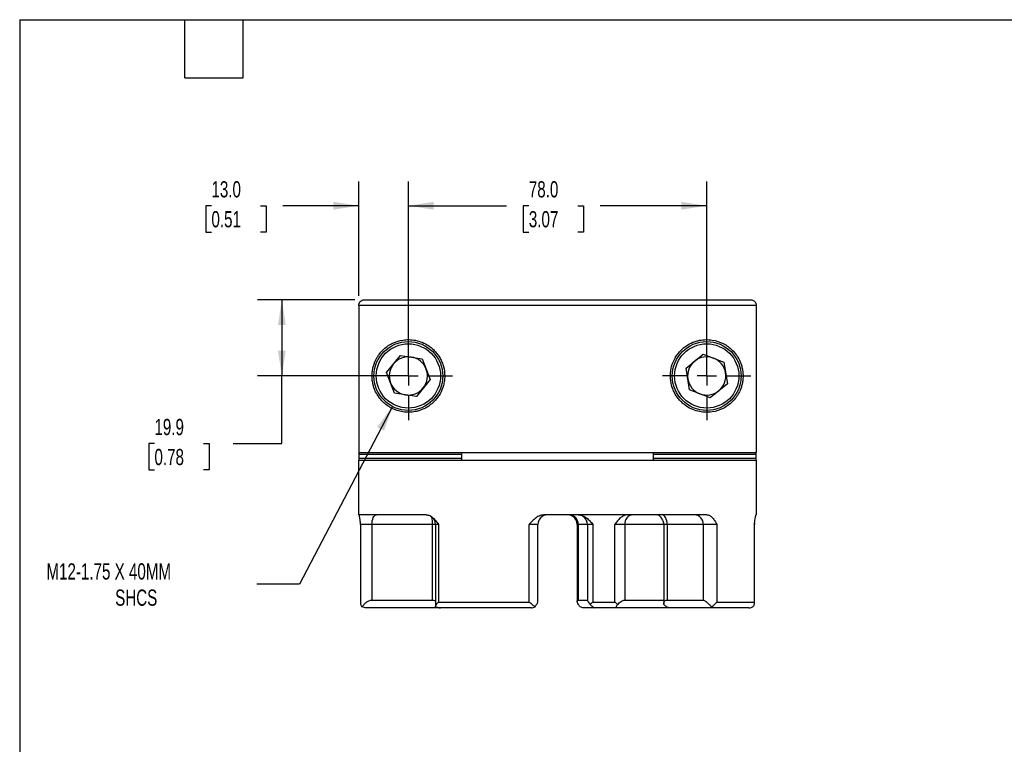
# Model space of a CAD drawing. Header units: millimetres. Extents: x 13 to 546, y 13 to 419.
# Tile 2 of 4: x 13 to 270, y 230 to 419. Entities that reach past the tile are written whole.
import ezdxf

# ---------------------------------------------------------------- set-up
doc = ezdxf.new("R2010")
doc.units = ezdxf.units.MM
doc.header["$LTSCALE"] = 2
doc.linetypes.add('SLD-Center', pattern=[19.05, 15.24, -1.27, 1.27, -1.27])
doc.linetypes.add('SLD-Solid', pattern=[0])
doc.layers.add('CENTER', color=40, linetype='SLD-Center')
doc.layers.add('DIMENSIONS', color=140, linetype='SLD-Solid', lineweight=25)
doc.layers.add('TEXT', color=140, linetype='SLD-Solid', lineweight=25)
doc.styles.add('SLDTEXTSTYLE0', font='TXT', dxfattribs={"width": 0.7})
doc.dimstyles.new('SLDDIMSTYLE1', dxfattribs={"dimtxt": 4.316016, "dimasz": 6.604, "dimexe": 0, "dimexo": 0.0625, "dimgap": 1.079004, "dimtad": 0, "dimtih": 1, "dimtoh": 1, "dimdec": 1, "dimrnd": 1e-09, "dimzin": 12, "dimdsep": 46, "dimtxsty": 'SLDTEXTSTYLE0', "dimsah": 1, "dimcen": 0.09, "dimadec": 0, "dimazin": 3, "dimtfac": 1, "dimtdec": 1, "dimtofl": 0, "dimtmove": 0, "dimatfit": 3, "dimfxl": 0, "dimfrac": 2, "dimtolj": 1, "dimtzin": 12, "dimarcsym": 0})
doc.dimstyles.new('SLDDIMSTYLE2', dxfattribs={"dimtxt": 4.316016, "dimasz": 6.604, "dimexe": 0, "dimexo": 0.0625, "dimgap": 1.079004, "dimtad": 0, "dimtih": 1, "dimtoh": 1, "dimdec": 1, "dimrnd": 1e-09, "dimzin": 4, "dimdsep": 46, "dimtxsty": 'SLDTEXTSTYLE0', "dimsah": 1, "dimcen": 0.09, "dimadec": 0, "dimazin": 1, "dimtfac": 1, "dimtdec": 1, "dimtofl": 0, "dimtmove": 0, "dimatfit": 3, "dimfxl": 0, "dimfrac": 2, "dimtolj": 1, "dimtzin": 12, "dimarcsym": 0})
doc.dimstyles.new('SLDDIMSTYLE4', dxfattribs={"dimtxt": 4.316016, "dimasz": 6.604, "dimexe": 0, "dimexo": 0.0625, "dimgap": 1.079004, "dimtad": 0, "dimtih": 1, "dimtoh": 1, "dimdec": 1, "dimrnd": 1e-09, "dimzin": 4, "dimdsep": 46, "dimtxsty": 'SLDTEXTSTYLE0', "dimsah": 1, "dimcen": 0.09, "dimadec": 0, "dimazin": 1, "dimtfac": 1, "dimtdec": 1, "dimtmove": 0, "dimatfit": 0, "dimfxl": 0, "dimfrac": 2, "dimtolj": 1, "dimtzin": 12, "dimarcsym": 0})
doc.dimstyles.new('SLDDIMSTYLE5', dxfattribs={"dimtxt": 4.316016, "dimasz": 6.604, "dimexe": 0, "dimexo": 0.0625, "dimgap": 1.079004, "dimtad": 0, "dimtih": 1, "dimtoh": 1, "dimdec": 1, "dimrnd": 1e-09, "dimzin": 12, "dimdsep": 46, "dimtxsty": 'SLDTEXTSTYLE0', "dimsah": 1, "dimcen": 0, "dimadec": 0, "dimazin": 3, "dimtfac": 1, "dimtdec": 1, "dimtofl": 0, "dimtmove": 0, "dimatfit": 3, "dimfxl": 0, "dimfrac": 2, "dimtolj": 1, "dimtzin": 12, "dimarcsym": 0})

# ---------------------------------------------------------------- blocks, each defined once
blk = doc.blocks.new('_D_5')
at = {"layer": 'DIMENSIONS'}
for p, q in [((101.33, 346.91), (101.33, 376.81)), ((114.32, 328.51), (114.32, 376.81)), ((62.83, 370.46), (61.38, 370.46)), ((61.38, 370.46), (61.38, 363.6)), ((75.66, 370.46), (77.11, 370.46)), ((77.11, 370.46), (77.11, 363.6)), ((101.33, 370.46), (81.5, 370.46)), ((114.32, 370.46), (127.02, 370.46)), ((61.38, 363.6), (62.83, 363.6)), ((77.11, 363.6), (75.66, 363.6))]:
    blk.add_line(p, q, dxfattribs=at)
for points in [[(101.33, 370.46), (94.72, 371.48), (94.72, 369.44)], [(114.32, 370.46), (120.92, 369.44), (120.92, 371.48)]]:
    blk.add_solid(points, dxfattribs=at)
at = {"layer": 'DIMENSIONS', "char_height": 4.233, "attachment_point": 1, "style": 'SLDTEXTSTYLE0'}
for s, insert in [('13.0', (62.83, 376.88)), ('0.51', (62.83, 369.06))]:
    blk.add_mtext(s, dxfattribs=dict(at, insert=insert))
blk = doc.blocks.new('_D_6')
at = {"layer": 'DIMENSIONS'}
for p, q in [((100.29, 345.87), (74.89, 345.87)), ((81.24, 345.87), (81.24, 325.97)), ((111.78, 325.97), (74.89, 325.97)), ((81.24, 308.3), (81.24, 325.97)), ((47.93, 308.3), (46.49, 308.3)), ((46.49, 308.3), (46.49, 301.44)), ((60.76, 308.3), (62.21, 308.3)), ((62.21, 308.3), (62.21, 301.44)), ((68.54, 308.3), (81.24, 308.3)), ((46.49, 301.44), (47.93, 301.44)), ((62.21, 301.44), (60.76, 301.44))]:
    blk.add_line(p, q, dxfattribs=at)
for points in [[(81.24, 345.87), (80.23, 339.26), (82.26, 339.26)], [(81.24, 325.97), (82.26, 332.57), (80.23, 332.57)]]:
    blk.add_solid(points, dxfattribs=at)
at = {"layer": 'DIMENSIONS', "char_height": 4.233, "attachment_point": 1, "style": 'SLDTEXTSTYLE0'}
for s, insert in [('19.9', (47.93, 314.73)), ('0.78', (47.93, 306.9))]:
    blk.add_mtext(s, dxfattribs=dict(at, insert=insert))
blk = doc.blocks.new('_D_7')
at = {"layer": 'DIMENSIONS'}
for p, q in [((114.32, 328.51), (114.32, 376.81)), ((192.32, 328.51), (192.32, 376.81)), ((114.32, 370.46), (139.96, 370.46)), ((145.81, 370.46), (144.36, 370.46)), ((144.36, 370.46), (144.36, 363.6)), ((158.64, 370.46), (160.09, 370.46)), ((160.09, 370.46), (160.09, 363.6)), ((192.32, 370.46), (164.49, 370.46)), ((144.36, 363.6), (145.81, 363.6)), ((160.09, 363.6), (158.64, 363.6))]:
    blk.add_line(p, q, dxfattribs=at)
for points in [[(114.32, 370.46), (120.92, 369.44), (120.92, 371.48)], [(192.32, 370.46), (185.71, 371.48), (185.71, 369.44)]]:
    blk.add_solid(points, dxfattribs=at)
at = {"layer": 'DIMENSIONS', "char_height": 4.233, "attachment_point": 1, "style": 'SLDTEXTSTYLE0'}
for s, insert in [('78.0', (145.81, 376.88)), ('3.07', (145.81, 369.06))]:
    blk.add_mtext(s, dxfattribs=dict(at, insert=insert))
blk = doc.blocks.new('_D_8')
at = {"layer": 'DIMENSIONS'}
for p, q in [((110.14, 317.99), (85.83, 271.54)), ((85.83, 271.54), (74.72, 271.54))]:
    blk.add_line(p, q, dxfattribs=at)
blk.add_solid([(110.14, 317.99), (106.18, 312.61), (107.98, 311.67)], dxfattribs=at)
at = {"layer": 'DIMENSIONS', "attachment_point": 1, "style": 'SLDTEXTSTYLE0'}
for s, insert, char_height in [('M12-1.75 X 40MM', (19.68, 276.99), 4.2333), ('SHCS', (37.66, 270.13), 4.233)]:
    blk.add_mtext(s, dxfattribs=dict(at, insert=insert, char_height=char_height))
blk = doc.blocks.new('SW_CENTERMARKSYMBOL_1')
at = {"layer": 'CENTER', "color": 0}
for p, q in [((0, 5.08), (0, 11.54)), ((-5.08, 0), (-11.54, 0)), ((0, 0), (-2.54, 0)), ((0, 0), (0, 2.54)), ((0, 0), (0, -2.54)), ((0, 0), (2.54, 0)), ((5.08, 0), (11.54, 0)), ((0, -5.08), (0, -11.54))]:
    blk.add_line(p, q, dxfattribs=at)
blk = doc.blocks.new('SW_CENTERMARKSYMBOL_2')
at = {"layer": 'CENTER', "color": 0}
for p, q in [((0, 5.08), (0, 11.54)), ((-5.08, 0), (-11.54, 0)), ((0, 0), (-2.54, 0)), ((0, 0), (0, 2.54)), ((0, 0), (0, -2.54)), ((0, 0), (2.54, 0)), ((5.08, 0), (11.54, 0)), ((0, -5.08), (0, -11.54))]:
    blk.add_line(p, q, dxfattribs=at)

msp = doc.modelspace()

# ---------------------------------------------------------------- linework, layer by layer
for p, q in [((102.83, 345.87), (203.81, 345.87)), ((101.33, 344.37), (101.33, 305.97)), ((205.32, 344.37), (101.33, 344.37)), ((205.32, 305.97), (205.32, 344.37)), ((108.61, 326.86), (112.24, 331.35)), ((112.24, 331.35), (117.94, 330.46)), ((117.94, 330.46), (120.02, 325.08)), ((186.93, 328.03), (191.41, 331.67)), ((191.41, 331.67), (196.8, 329.61)), ((196.8, 329.61), (197.71, 323.9)), ((187.84, 322.33), (186.93, 328.03)), ((110.69, 321.47), (108.61, 326.86)), ((120.02, 325.08), (116.4, 320.58)), ((193.23, 320.27), (187.84, 322.33)), ((197.71, 323.9), (193.23, 320.27)), ((116.4, 320.58), (110.69, 321.47)), ((101.32, 303.97), (101.32, 289.67)), ((101.32, 303.97), (205.32, 303.97)), ((101.33, 305.97), (205.32, 305.97)), ((101.47, 304.47), (101.47, 305.47)), ((128.23, 305.47), (101.47, 305.47)), ((101.47, 304.47), (128.23, 304.47)), ((128.23, 305.47), (128.23, 304.47)), ((178.4, 304.47), (178.4, 305.47)), ((205.16, 305.47), (178.4, 305.47)), ((178.4, 304.47), (205.16, 304.47)), ((205.16, 305.47), (205.16, 304.47)), ((205.32, 289.67), (205.32, 303.97)), ((118.98, 289.67), (101.32, 289.67)), ((192.37, 289.67), (149.99, 289.67)), ((205.32, 289.67), (205.21, 289.67)), ((101.83, 287.17), (101.83, 266.63)), ((104.79, 287.17), (101.83, 287.17)), ((120.64, 287.17), (104.79, 287.17)), ((104.79, 287.17), (104.79, 267.37)), ((120.64, 267.37), (120.64, 287.17)), ((121.37, 287.17), (120.64, 287.17)), ((121.37, 287.17), (121.37, 265.86)), ((122.17, 287.17), (121.37, 287.17)), ((122.17, 287.17), (122.17, 266.87)), ((145.9, 266.87), (145.9, 287.17)), ((148.19, 287.17), (145.9, 287.17)), ((148.19, 267.1), (148.19, 287.17)), ((158.45, 287.17), (158.45, 267.09)), ((158.7, 287.17), (158.45, 287.17)), ((158.7, 287.17), (158.7, 267.37)), ((161.12, 287.17), (158.7, 287.17)), ((161.12, 287.17), (161.12, 267.31)), ((162.54, 287.17), (161.12, 287.17)), ((162.54, 287.17), (162.54, 266.87)), ((168.28, 266.87), (168.28, 287.17)), ((170.88, 287.17), (168.28, 287.17)), ((170.88, 287.17), (170.88, 267.37)), ((181.09, 287.17), (170.88, 287.17)), ((181.09, 287.17), (181.09, 266.43)), ((181.97, 287.17), (181.09, 287.17)), ((191.44, 287.17), (181.97, 287.17)), ((181.97, 287.17), (181.97, 267.37)), ((194.96, 287.17), (191.44, 287.17)), ((191.44, 267.37), (191.44, 287.17)), ((194.96, 287.17), (194.96, 266.87)), ((204.79, 266.87), (204.79, 287.17)), ((204.81, 287.17), (204.79, 287.17)), ((204.81, 266.62), (204.81, 287.17)), ((121.51, 265.37), (103.28, 265.37)), ((104.79, 267.37), (120.64, 267.37)), ((122.76, 265.37), (121.51, 265.37)), ((122.17, 266.87), (145.9, 266.87)), ((146.49, 265.37), (122.76, 265.37)), ((158.7, 267.37), (161.12, 267.37)), ((163.02, 265.37), (160.14, 265.37)), ((162.54, 266.87), (168.28, 266.87)), ((168.95, 265.37), (163.02, 265.37)), ((182.67, 265.37), (168.95, 265.37)), ((170.88, 267.37), (181.09, 267.37)), ((181.97, 267.37), (191.44, 267.37)), ((193.52, 265.37), (182.67, 265.37)), ((203.35, 265.37), (193.52, 265.37)), ((194.96, 266.87), (204.79, 266.87))]:
    msp.add_line(p, q)
at = {"flags": 128}
for points in [[(104.79, 287.17), (104.81, 287.65), (104.88, 288.12), (104.99, 288.56), (105.14, 288.93), (105.32, 289.25), (105.53, 289.48), (105.75, 289.62), (105.99, 289.67)], [(181.97, 287.17), (181.94, 287.65), (181.86, 288.12), (181.73, 288.56), (181.56, 288.93), (181.34, 289.25), (181.1, 289.48), (180.84, 289.62), (180.57, 289.67)]]:
    msp.add_lwpolyline(points, dxfattribs=at)
for centre, radius in [((114.32, 325.97), 9), ((192.32, 325.97), 9), ((114.32, 325.97), 8.4), ((192.32, 325.97), 8.4)]:
    msp.add_circle(centre, radius)
for centre, radius, start, end in [((203.82, 344.37), 1.5, 0, 37.24), ((114.32, 325.97), 5, 81.1209, 141.1209), ((114.32, 325.97), 5, 21.1209, 81.1209), ((192.32, 325.97), 5, 129.064, 189.064), ((192.32, 325.97), 5, 69.064, 129.064), ((192.32, 325.97), 5, 9.064, 69.064), ((114.32, 325.97), 5, 141.1209, 201.1209), ((114.32, 325.97), 5, 321.1209, 21.1209), ((192.32, 325.97), 5, 189.064, 249.064), ((192.32, 325.97), 5, 309.064, 9.064), ((114.32, 325.97), 5, 201.1209, 261.1209), ((114.32, 325.97), 5, 261.1209, 321.1209), ((192.32, 325.97), 5, 249.064, 309.064), ((118.87, 287.17), 2.5, 0, 59.3476), ((111.8, 287.35), 8.85, 358.8403, 11.3385), ((150.69, 287.17), 2.5, 90, 180), ((155.95, 287.17), 2.5, 0, 90), ((156.34, 287.31), 2.36, 356.5172, 86.0313), ((158.62, 287.17), 2.5, 0, 90), ((173.19, 287.36), 2.32, 95.8479, 184.8444), ((188.99, 287.22), 2.45, 358.8394, 88.7904), ((99.33, 287.17), 2.5, 0, 6.9504), ((178.59, 287.17), 2.5, 0, 27.2665), ((207.31, 287.17), 2.5, 172.8696, 180)]:
    msp.add_arc(centre, radius, start, end)
for points, knots in [([(101.33, 344.37), (101.33, 344.47), (101.34, 344.56), (101.38, 344.75), (101.4, 344.85), (101.48, 345.03), (101.53, 345.12), (101.63, 345.28), (101.7, 345.36), (101.9, 345.57), (102.07, 345.68), (102.43, 345.83), (102.63, 345.87), (102.83, 345.87)], [0, 0, 0, 0, 0.125, 0.125, 0.25, 0.25, 0.375, 0.375, 0.5, 0.5, 0.75, 0.75, 1, 1, 1, 1]), ([(203.81, 345.87), (203.92, 345.87), (204.04, 345.85), (204.26, 345.8), (204.38, 345.76), (204.68, 345.61), (204.87, 345.45), (205.01, 345.27)], [0, 0, 0, 0, 0.25, 0.25, 0.5, 0.5, 1, 1, 1, 1]), ([(123.82, 325.97), (123.82, 326.81), (123.71, 327.62), (123.44, 328.61), (123.38, 328.81), (123.25, 329.2), (123.18, 329.38), (122.96, 329.94), (122.78, 330.29), (122.4, 330.98), (122.19, 331.3), (121.74, 331.91), (121.5, 332.2), (121, 332.73), (120.73, 332.98), (120.2, 333.44), (119.92, 333.65), (119.08, 334.21), (118.51, 334.52), (117.34, 335), (116.76, 335.17), (115.62, 335.4), (115.05, 335.45), (114.23, 335.47), (113.95, 335.46), (113.42, 335.43), (113.16, 335.4), (111.87, 335.2), (110.91, 334.89), (109.59, 334.22), (109.17, 333.97), (108.37, 333.39), (108, 333.08), (107.29, 332.38), (106.96, 331.99), (106.49, 331.36), (106.34, 331.13), (106.05, 330.66), (105.91, 330.41), (105.65, 329.87), (105.53, 329.59), (105.31, 328.99), (105.2, 328.67), (105.07, 328.16), (105.03, 327.99), (104.96, 327.62), (104.93, 327.43), (104.85, 326.84), (104.82, 326.43), (104.82, 325.59), (104.84, 325.18), (104.92, 324.58), (104.95, 324.39), (105.02, 324.02), (105.06, 323.84), (105.19, 323.32), (105.29, 323), (105.51, 322.39), (105.63, 322.11), (106.02, 321.31), (106.31, 320.83), (106.93, 319.97), (107.26, 319.59), (107.97, 318.88), (108.35, 318.56), (109.15, 317.98), (109.57, 317.72), (110.89, 317.05), (111.84, 316.74), (113.39, 316.5), (113.93, 316.46), (115.04, 316.48), (115.6, 316.54), (116.46, 316.71), (116.75, 316.78), (117.33, 316.95), (117.62, 317.05), (118.5, 317.41), (119.07, 317.71), (119.91, 318.28), (120.19, 318.49), (120.73, 318.95), (120.99, 319.2), (121.49, 319.73), (121.73, 320.02), (122.18, 320.63), (122.4, 320.95), (122.97, 321.97), (123.28, 322.71), (123.55, 323.7), (123.59, 323.9), (123.67, 324.31), (123.71, 324.51), (123.79, 325.13), (123.82, 325.55), (123.82, 325.97)], [0, 0, 0, 0, 0.03125, 0.03125, 0.039063, 0.039063, 0.046875, 0.046875, 0.0625, 0.0625, 0.078125, 0.078125, 0.09375, 0.09375, 0.109375, 0.109375, 0.125, 0.125, 0.15625, 0.15625, 0.1875, 0.1875, 0.21875, 0.21875, 0.234375, 0.234375, 0.25, 0.25, 0.3125, 0.3125, 0.34375, 0.34375, 0.375, 0.375, 0.40625, 0.40625, 0.421875, 0.421875, 0.4375, 0.4375, 0.453125, 0.453125, 0.46875, 0.46875, 0.476562, 0.476562, 0.484375, 0.484375, 0.5, 0.5, 0.515625, 0.515625, 0.523437, 0.523437, 0.53125, 0.53125, 0.546875, 0.546875, 0.5625, 0.5625, 0.59375, 0.59375, 0.625, 0.625, 0.65625, 0.65625, 0.6875, 0.6875, 0.75, 0.75, 0.78125, 0.78125, 0.8125, 0.8125, 0.828125, 0.828125, 0.84375, 0.84375, 0.875, 0.875, 0.890625, 0.890625, 0.90625, 0.90625, 0.921875, 0.921875, 0.9375, 0.9375, 0.96875, 0.96875, 0.976562, 0.976562, 0.984375, 0.984375, 1, 1, 1, 1]), ([(182.82, 325.97), (182.82, 325.13), (182.93, 324.31), (183.19, 323.32), (183.25, 323.12), (183.38, 322.74), (183.45, 322.55), (183.68, 321.99), (183.85, 321.64), (184.24, 320.96), (184.45, 320.63), (184.9, 320.02), (185.14, 319.74), (185.64, 319.2), (185.9, 318.95), (186.44, 318.49), (186.72, 318.29), (187.55, 317.72), (188.13, 317.42), (189.3, 316.94), (189.88, 316.77), (191.02, 316.54), (191.58, 316.48), (192.41, 316.46), (192.68, 316.47), (193.22, 316.51), (193.48, 316.53), (194.77, 316.73), (195.72, 317.04), (197.04, 317.71), (197.47, 317.97), (198.26, 318.54), (198.64, 318.86), (199.35, 319.56), (199.68, 319.94), (200.15, 320.58), (200.3, 320.8), (200.58, 321.28), (200.72, 321.53), (200.98, 322.06), (201.1, 322.34), (201.33, 322.94), (201.43, 323.26), (201.56, 323.77), (201.6, 323.95), (201.67, 324.31), (201.71, 324.51), (201.79, 325.1), (201.82, 325.5), (201.82, 326.35), (201.79, 326.76), (201.72, 327.35), (201.69, 327.54), (201.62, 327.91), (201.58, 328.09), (201.45, 328.61), (201.35, 328.94), (201.13, 329.54), (201, 329.82), (200.62, 330.62), (200.33, 331.1), (199.71, 331.96), (199.37, 332.35), (198.66, 333.05), (198.29, 333.37), (197.49, 333.95), (197.07, 334.21), (195.75, 334.88), (194.79, 335.2), (193.24, 335.44), (192.7, 335.48), (191.6, 335.46), (191.04, 335.4), (190.18, 335.23), (189.89, 335.16), (189.31, 334.98), (189.01, 334.88), (188.14, 334.52), (187.56, 334.22), (186.72, 333.65), (186.44, 333.44), (185.9, 332.98), (185.64, 332.73), (185.14, 332.2), (184.9, 331.92), (184.45, 331.31), (184.24, 330.98), (183.66, 329.96), (183.36, 329.23), (183.09, 328.23), (183.04, 328.03), (182.96, 327.62), (182.93, 327.42), (182.85, 326.8), (182.82, 326.39), (182.82, 325.97)], [0, 0, 0, 0, 0.03125, 0.03125, 0.039063, 0.039063, 0.046875, 0.046875, 0.0625, 0.0625, 0.078125, 0.078125, 0.09375, 0.09375, 0.109375, 0.109375, 0.125, 0.125, 0.15625, 0.15625, 0.1875, 0.1875, 0.21875, 0.21875, 0.234375, 0.234375, 0.25, 0.25, 0.3125, 0.3125, 0.34375, 0.34375, 0.375, 0.375, 0.40625, 0.40625, 0.421875, 0.421875, 0.4375, 0.4375, 0.453125, 0.453125, 0.46875, 0.46875, 0.476563, 0.476563, 0.484375, 0.484375, 0.5, 0.5, 0.515625, 0.515625, 0.523438, 0.523438, 0.53125, 0.53125, 0.546875, 0.546875, 0.5625, 0.5625, 0.59375, 0.59375, 0.625, 0.625, 0.65625, 0.65625, 0.6875, 0.6875, 0.75, 0.75, 0.78125, 0.78125, 0.8125, 0.8125, 0.828125, 0.828125, 0.84375, 0.84375, 0.875, 0.875, 0.890625, 0.890625, 0.90625, 0.90625, 0.921875, 0.921875, 0.9375, 0.9375, 0.96875, 0.96875, 0.976563, 0.976563, 0.984375, 0.984375, 1, 1, 1, 1]), ([(101.47, 305.47), (101.47, 305.6), (101.47, 305.73), (101.45, 305.91), (101.44, 305.97), (101.44, 305.97)], [0, 0, 0, 0, 0.5, 0.5, 1, 1, 1, 1]), ([(101.44, 303.97), (101.44, 303.97), (101.45, 304.02), (101.47, 304.21), (101.47, 304.33), (101.47, 304.47)], [0, 0, 0, 0, 0.5, 0.5, 1, 1, 1, 1]), ([(128.16, 305.97), (128.18, 305.97), (128.2, 305.91), (128.23, 305.73), (128.23, 305.6), (128.23, 305.47)], [0, 0, 0, 0, 0.5, 0.5, 1, 1, 1, 1]), ([(128.23, 304.47), (128.23, 304.33), (128.23, 304.2), (128.2, 304.02), (128.18, 303.97), (128.16, 303.97)], [0, 0, 0, 0, 0.5, 0.5, 1, 1, 1, 1]), ([(178.4, 305.47), (178.4, 305.6), (178.41, 305.73), (178.44, 305.91), (178.46, 305.97), (178.48, 305.97)], [0, 0, 0, 0, 0.5, 0.5, 1, 1, 1, 1]), ([(178.48, 303.97), (178.46, 303.97), (178.44, 304.02), (178.41, 304.2), (178.4, 304.33), (178.4, 304.47)], [0, 0, 0, 0, 0.5, 0.5, 1, 1, 1, 1]), ([(205.2, 305.97), (205.19, 305.97), (205.18, 305.91), (205.17, 305.73), (205.16, 305.6), (205.16, 305.47)], [0, 0, 0, 0, 0.5, 0.5, 1, 1, 1, 1]), ([(205.16, 304.47), (205.16, 304.33), (205.17, 304.21), (205.18, 304.02), (205.19, 303.97), (205.2, 303.97)], [0, 0, 0, 0, 0.5, 0.5, 1, 1, 1, 1]), ([(101.81, 287.47), (101.79, 287.65), (101.73, 288.11), (101.65, 288.7), (101.57, 289.18), (101.5, 289.56), (101.45, 289.63), (101.42, 289.67)], [0, 0, 0, 0, 0.161482, 0.411787, 0.580469, 0.748838, 1, 1, 1, 1]), ([(118.98, 289.67), (119.13, 289.67), (119.29, 289.65), (119.6, 289.57), (119.75, 289.52), (120.2, 289.3), (120.48, 289.11), (120.88, 288.75), (121.01, 288.62), (121.25, 288.35), (121.37, 288.21), (121.72, 287.78), (121.95, 287.47), (122.17, 287.17)], [0, 0, 0, 0, 0.125, 0.125, 0.25, 0.25, 0.5, 0.5, 0.625, 0.625, 0.75, 0.75, 1, 1, 1, 1]), ([(149.99, 289.67), (149.78, 289.67), (149.57, 289.65), (149.17, 289.57), (148.97, 289.52), (148.38, 289.3), (148.02, 289.11), (147.52, 288.75), (147.35, 288.62), (147.04, 288.35), (146.89, 288.21), (146.45, 287.78), (146.18, 287.47), (145.9, 287.17)], [0, 0, 0, 0, 0.125, 0.125, 0.25, 0.25, 0.5, 0.5, 0.625, 0.625, 0.75, 0.75, 1, 1, 1, 1]), ([(158.73, 289.67), (159.13, 289.67), (159.52, 289.58), (160.25, 289.3), (160.59, 289.09), (161.21, 288.62), (161.5, 288.34), (162.04, 287.77), (162.29, 287.47), (162.54, 287.17)], [0, 0, 0, 0, 0.25, 0.25, 0.5, 0.5, 0.75, 0.75, 1, 1, 1, 1]), ([(171.61, 289.67), (171.28, 289.67), (170.95, 289.58), (170.32, 289.3), (170.03, 289.09), (169.48, 288.62), (169.22, 288.34), (168.74, 287.77), (168.51, 287.47), (168.28, 287.17)], [0, 0, 0, 0, 0.25, 0.25, 0.5, 0.5, 0.75, 0.75, 1, 1, 1, 1]), ([(180.8, 288.31), (180.72, 288.46), (180.56, 288.77), (180.26, 289.16), (179.93, 289.46), (179.6, 289.63), (179.38, 289.66), (179.27, 289.67)], [0, 0, 0, 0, 0.1987748, 0.4215531, 0.6438941, 0.8220505, 1, 1, 1, 1]), ([(192.37, 289.67), (192.5, 289.67), (192.64, 289.65), (192.9, 289.57), (193.03, 289.52), (193.41, 289.3), (193.64, 289.11), (193.96, 288.75), (194.06, 288.62), (194.26, 288.35), (194.35, 288.21), (194.62, 287.78), (194.79, 287.47), (194.96, 287.17)], [0, 0, 0, 0, 0.125, 0.125, 0.25, 0.25, 0.5, 0.5, 0.625, 0.625, 0.75, 0.75, 1, 1, 1, 1]), ([(204.83, 287.48), (204.86, 287.76), (204.9, 288.03), (204.96, 288.54), (205, 288.78), (205.06, 289.19), (205.1, 289.36), (205.14, 289.54), (205.16, 289.59), (205.19, 289.65), (205.2, 289.67), (205.21, 289.67)], [0, 0, 0, 0, 0.25, 0.25, 0.5, 0.5, 0.75, 0.75, 0.875, 0.875, 1, 1, 1, 1]), ([(102.28, 265.65), (102.15, 265.78), (101.88, 266.07), (101.86, 266.43), (101.85, 266.63)], [0, 0, 0, 0, 0.4539975, 1, 1, 1, 1]), ([(102.28, 265.65), (102.4, 265.85), (102.55, 266.04), (102.89, 266.42), (103.08, 266.6), (103.51, 266.93), (103.76, 267.08), (104.27, 267.3), (104.54, 267.37), (104.79, 267.37)], [0, 0, 0, 0, 0.25, 0.25, 0.5, 0.5, 0.75, 0.75, 1, 1, 1, 1]), ([(103.28, 265.37), (103.07, 265.37), (102.89, 265.4), (102.56, 265.5), (102.41, 265.57), (102.28, 265.65)], [0, 0, 0, 0, 0.5, 0.5, 1, 1, 1, 1]), ([(120.64, 267.37), (120.82, 267.36), (121.07, 267.34), (121.3, 267.24), (121.37, 267.21)], [0, 0, 0, 0, 0.69362, 1, 1, 1, 1]), ([(121.38, 265.65), (121.39, 265.73), (121.43, 265.82), (121.52, 266.01), (121.58, 266.11), (121.71, 266.32), (121.79, 266.43), (121.97, 266.64), (122.07, 266.76), (122.17, 266.87)], [0, 0, 0, 0, 0.25, 0.25, 0.5, 0.5, 0.75, 0.75, 1, 1, 1, 1]), ([(121.38, 265.65), (121.6, 265.57), (121.83, 265.5), (122.17, 265.43), (122.29, 265.41), (122.53, 265.38), (122.65, 265.37), (122.76, 265.37)], [0, 0, 0, 0, 0.5, 0.5, 0.75, 0.75, 1, 1, 1, 1]), ([(121.99, 265.47), (121.93, 265.44), (121.8, 265.38), (121.62, 265.37), (121.51, 265.37)], [0, 0, 0, 0, 0.42253, 1, 1, 1, 1]), ([(147.44, 265.65), (147.33, 265.73), (147.2, 265.82), (146.95, 266.01), (146.82, 266.11), (146.55, 266.32), (146.42, 266.43), (146.16, 266.64), (146.03, 266.76), (145.9, 266.87)], [0, 0, 0, 0, 0.25, 0.25, 0.5, 0.5, 0.75, 0.75, 1, 1, 1, 1]), ([(146.49, 265.37), (146.61, 265.37), (146.76, 265.4), (147.09, 265.5), (147.26, 265.57), (147.44, 265.65)], [0, 0, 0, 0, 0.5, 0.5, 1, 1, 1, 1]), ([(147.44, 265.65), (147.66, 265.92), (147.83, 266.19), (148.03, 266.56), (148.09, 266.69), (148.16, 266.91), (148.19, 267.01), (148.19, 267.1)], [0, 0, 0, 0, 0.5, 0.5, 0.75, 0.75, 1, 1, 1, 1]), ([(159.19, 265.65), (159.04, 265.85), (158.9, 266.04), (158.68, 266.42), (158.58, 266.6), (158.46, 266.93), (158.44, 267.08), (158.48, 267.3), (158.56, 267.37), (158.7, 267.37)], [0, 0, 0, 0, 0.25, 0.25, 0.5, 0.5, 0.75, 0.75, 1, 1, 1, 1]), ([(160.14, 265.37), (160.02, 265.37), (159.87, 265.4), (159.55, 265.5), (159.37, 265.57), (159.19, 265.65)], [0, 0, 0, 0, 0.5, 0.5, 1, 1, 1, 1]), ([(161.13, 267.31), (161.13, 267.31), (161.11, 267.28), (161.22, 267.07), (161.47, 266.71), (161.75, 266.38), (161.88, 266.22)], [0, 0, 0, 0, 0.0635655, 0.30691, 0.6622961, 1, 1, 1, 1]), ([(161.88, 266.22), (161.98, 266.32), (162.09, 266.43), (162.31, 266.65), (162.42, 266.76), (162.54, 266.87)], [0, 0, 0, 0, 0.5, 0.5, 1, 1, 1, 1]), ([(161.88, 266.22), (162, 266.11), (162.11, 266.01), (162.34, 265.82), (162.46, 265.72), (162.67, 265.56), (162.76, 265.49), (162.92, 265.39), (162.99, 265.37), (163.02, 265.37)], [0, 0, 0, 0, 0.25, 0.25, 0.5, 0.5, 0.75, 0.75, 1, 1, 1, 1]), ([(168.99, 266.22), (168.86, 266.32), (168.74, 266.43), (168.5, 266.65), (168.39, 266.76), (168.28, 266.87)], [0, 0, 0, 0, 0.5, 0.5, 1, 1, 1, 1]), ([(168.95, 265.37), (168.9, 265.37), (168.87, 265.37), (168.8, 265.4), (168.78, 265.42), (168.73, 265.49), (168.72, 265.56), (168.74, 265.72), (168.77, 265.81), (168.86, 266.01), (168.92, 266.11), (168.99, 266.22)], [0, 0, 0, 0, 0.125, 0.125, 0.25, 0.25, 0.5, 0.5, 0.75, 0.75, 1, 1, 1, 1]), ([(168.99, 266.22), (169.14, 266.36), (169.3, 266.5), (169.63, 266.76), (169.8, 266.89), (170.13, 267.1), (170.3, 267.2), (170.61, 267.33), (170.76, 267.37), (170.88, 267.37)], [0, 0, 0, 0, 0.25, 0.25, 0.5, 0.5, 0.75, 0.75, 1, 1, 1, 1]), ([(181.09, 266.43), (181.09, 266.55), (181.1, 266.67), (181.16, 266.88), (181.21, 266.98), (181.35, 267.16), (181.44, 267.23), (181.67, 267.34), (181.81, 267.37), (181.97, 267.37)], [0, 0, 0, 0, 0.25, 0.25, 0.5, 0.5, 0.75, 0.75, 1, 1, 1, 1]), ([(182.67, 265.37), (182.6, 265.37), (182.53, 265.37), (182.38, 265.4), (182.31, 265.42), (182.09, 265.49), (181.94, 265.56), (181.67, 265.72), (181.54, 265.81), (181.3, 266.01), (181.2, 266.11), (181.1, 266.22)], [0, 0, 0, 0, 0.125, 0.125, 0.25, 0.25, 0.5, 0.5, 0.75, 0.75, 1, 1, 1, 1]), ([(191.44, 267.37), (191.48, 267.37), (191.53, 267.35), (191.66, 267.29), (191.73, 267.24), (191.9, 267.14), (191.99, 267.07), (192.17, 266.93), (192.27, 266.85), (192.46, 266.68), (192.56, 266.6), (192.76, 266.42), (192.86, 266.33), (193.16, 266.05), (193.37, 265.85), (193.56, 265.65)], [0, 0, 0, 0, 0.125, 0.125, 0.25, 0.25, 0.375, 0.375, 0.5, 0.5, 0.625, 0.625, 0.75, 0.75, 1, 1, 1, 1]), ([(193.56, 265.65), (193.6, 265.57), (193.62, 265.5), (193.61, 265.43), (193.61, 265.41), (193.58, 265.38), (193.56, 265.37), (193.52, 265.37)], [0, 0, 0, 0, 0.5, 0.5, 0.75, 0.75, 1, 1, 1, 1]), ([(193.56, 265.65), (193.72, 265.73), (193.86, 265.82), (194.13, 266.01), (194.25, 266.11), (194.49, 266.32), (194.59, 266.43), (194.79, 266.64), (194.88, 266.76), (194.96, 266.87)], [0, 0, 0, 0, 0.25, 0.25, 0.5, 0.5, 0.75, 0.75, 1, 1, 1, 1]), ([(203.35, 265.37), (203.56, 265.37), (203.75, 265.4), (204.08, 265.5), (204.23, 265.57), (204.36, 265.65)], [0, 0, 0, 0, 0.5, 0.5, 1, 1, 1, 1]), ([(204.36, 265.65), (204.46, 265.73), (204.53, 265.82), (204.66, 266.01), (204.71, 266.11), (204.78, 266.32), (204.8, 266.43), (204.81, 266.64), (204.8, 266.76), (204.79, 266.87)], [0, 0, 0, 0, 0.25, 0.25, 0.5, 0.5, 0.75, 0.75, 1, 1, 1, 1])]:
    msp.add_open_spline(points, degree=3, knots=knots)
for points in [[(205.01, 345.27), (205.01, 345.27), (205.01, 345.27), (205.01, 345.27)], [(204.79, 287.17), (204.8, 287.27), (204.81, 287.38), (204.83, 287.48)], [(121.37, 265.86), (121.37, 265.79), (121.37, 265.72), (121.38, 265.65)], [(181.1, 266.22), (181.09, 266.29), (181.09, 266.36), (181.09, 266.43)]]:
    msp.add_open_spline(points, degree=3)
at = {"layer": 'TEXT'}
for p, q in [((12.7, 419.1), (546.1, 419.1)), ((12.7, 419.1), (12.7, 12.7)), ((55.88, 403.86), (55.88, 419.1)), ((71.12, 403.86), (71.12, 419.1)), ((55.88, 403.86), (71.12, 403.86))]:
    msp.add_line(p, q, dxfattribs=at)

# ---------------------------------------------------------------- block references
at = {"layer": 'CENTER'}
for name, p in [('SW_CENTERMARKSYMBOL_2', (114.32, 325.97)), ('SW_CENTERMARKSYMBOL_1', (192.32, 325.97))]:
    msp.add_blockref(name, p, dxfattribs=at)

# ---------------------------------------------------------------- dimensions: what is measured, and where the dimension line sits
at = {"layer": 'DIMENSIONS'}
for base, p1, p2, dimstyle, picture, middle in [((114.32, 370.46), (101.33, 344.37), (114.32, 325.97), 'SLDDIMSTYLE4', '_D_5', (69.24, 370.46)), ((192.32, 370.46), (114.32, 325.97), (192.32, 325.97), 'SLDDIMSTYLE2', '_D_7', (152.23, 370.46))]:
    dim = msp.add_linear_dim(base=base, p1=p1, p2=p2, dimstyle=dimstyle, dxfattribs=at)
    dim.commit()
    dim.dimension.update_dxf_attribs({"geometry": picture, "text_midpoint": middle, "dimtype": 160})
dim = msp.add_linear_dim(base=(81.24, 325.97), p1=(102.83, 345.87), p2=(114.32, 325.97), angle=90, dimstyle='SLDDIMSTYLE1', dxfattribs=at)
dim.commit()
dim.dimension.update_dxf_attribs({"geometry": '_D_6', "text_midpoint": (81.24, 308.3), "dimtype": 160})
dim = msp.add_diameter_dim_2p(p1=(118.49, 333.94), p2=(110.14, 317.99), text='M12-1.75 X 40MM\\PSHCS', dimstyle='SLDDIMSTYLE5', override={"dimpost": '<>'}, dxfattribs=at)
dim.commit()
dim.dimension.update_dxf_attribs({"geometry": '_D_8', "text_midpoint": (45.61, 271.54), "dimtype": 163})

doc.saveas('drawing.dxf')
